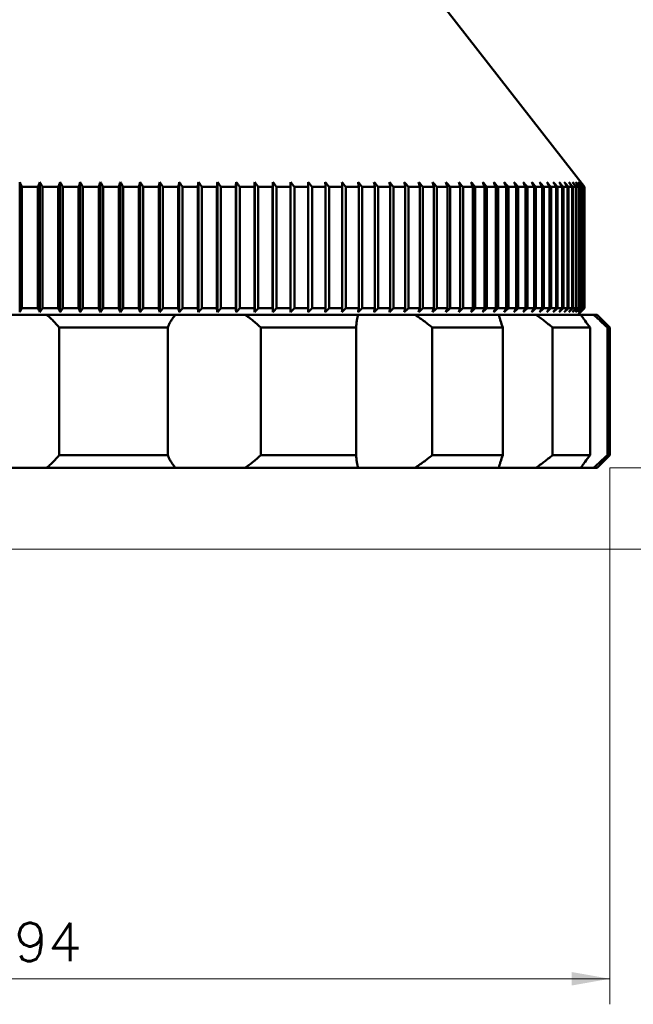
# Model space of a CAD drawing. Header units: millimetres. Extents: x 87 to 1148, y 108 to 697.
# Tile 19 of 24: x 1027 to 1075, y 118 to 195. Entities that reach past the tile are written whole.
import ezdxf

# ---------------------------------------------------------------- set-up
doc = ezdxf.new("R2010")
doc.units = ezdxf.units.MM
doc.layers.add('1', color=7, linetype='Continuous', true_color=0xffffff)
doc.styles.add('ideas_simplex', font='simplex.shx')
doc.dimstyles.get("Standard").update_dxf_attribs({"dimtxt": 0.18, "dimasz": 0.18, "dimexe": 0.18, "dimexo": 0.0625, "dimgap": 0.09, "dimtad": 0, "dimtih": 1, "dimtoh": 1, "dimdec": 4, "dimzin": 0, "dimdsep": 46, "dimtxsty": 'Standard', "dimcen": 0.09, "dimadec": 0, "dimazin": 0, "dimtfac": 1, "dimtdec": 4, "dimtofl": 0, "dimtmove": 0, "dimatfit": 3, "dimfxl": 1, "dimtolj": 1, "dimtzin": 0, "dimarcsym": 0})

# ---------------------------------------------------------------- blocks, each defined once
blk = doc.blocks.new('_U1-2')
at = {"layer": '1', "color": 152, "lineweight": 13}
for p, q in [((979.140117, 159.6348), (979.140117, 117.6348)), ((1073.140117, 159.6348), (1073.140117, 117.6348))]:
    blk.add_line(p, q, dxfattribs=at)
at = {"layer": '1', "color": 27, "lineweight": 13}
blk.add_line((1073.140117, 119.6348), (979.140117, 119.6348), dxfattribs=at)
at = {"layer": '1', "color": 27, "lineweight": 18}
for points in [[(979.140117, 119.6348), (982.140115, 120.163781), (982.140119, 119.105819)], [(1073.140117, 119.6348), (1070.140119, 119.105819), (1070.140115, 120.163781)]]:
    blk.add_solid(points, dxfattribs=at)
at = {"layer": '1', "color": 87, "linetype": 'Continuous', "lineweight": 13, "char_height": 3, "attachment_point": 7, "line_spacing_factor": 1.204819, "style": 'ideas_simplex'}
for s, insert in [('\\W2.4706;%%c', (1020.479117, 121.0198)), ('\\W1.0362;94', (1026.479117, 121.0198))]:
    blk.add_mtext(s, dxfattribs=dict(at, insert=insert))

msp = doc.modelspace()

# ---------------------------------------------------------------- linework, layer by layer
at = {"layer": '1', "color": 4, "linetype": 'Continuous', "lineweight": 50}
for p, q in [((1071.14, 181.635), (1057.14, 199.635)), ((1026.932, 171.835), (1026.932, 182.021)), ((1028.517, 171.835), (1028.517, 182.021)), ((1030.1, 171.835), (1030.1, 182.021)), ((1031.678, 171.835), (1031.678, 182.021)), ((1033.249, 171.835), (1033.249, 182.021)), ((1034.811, 171.835), (1034.811, 182.021)), ((1036.362, 171.835), (1036.362, 182.021)), ((1037.9, 171.835), (1037.9, 182.021)), ((1039.423, 171.835), (1039.423, 182.021)), ((1040.929, 171.835), (1040.929, 182.021)), ((1042.417, 171.835), (1042.417, 182.021)), ((1043.884, 171.835), (1043.884, 182.021)), ((1045.329, 171.835), (1045.329, 182.021)), ((1046.75, 171.835), (1046.75, 182.021)), ((1048.145, 171.835), (1048.145, 182.021)), ((1027.11, 181.635), (1027.11, 172.135)), ((1028.361, 181.635), (1027.11, 181.635)), ((1028.361, 172.135), (1028.361, 181.635)), ((1028.706, 181.635), (1028.706, 172.135)), ((1029.954, 181.635), (1028.706, 181.635)), ((1029.954, 172.135), (1029.954, 181.635)), ((1030.299, 181.635), (1030.299, 172.135)), ((1031.543, 181.635), (1030.299, 181.635)), ((1031.543, 172.135), (1031.543, 181.635)), ((1031.887, 181.635), (1031.887, 172.135)), ((1033.126, 181.635), (1031.887, 181.635)), ((1033.126, 172.135), (1033.126, 181.635)), ((1033.467, 181.635), (1033.467, 172.135)), ((1034.699, 181.635), (1033.467, 181.635)), ((1034.699, 172.135), (1034.699, 181.635)), ((1035.039, 181.635), (1035.039, 172.135)), ((1036.262, 181.635), (1035.039, 181.635)), ((1036.262, 172.135), (1036.262, 181.635)), ((1036.599, 181.635), (1036.599, 172.135)), ((1037.812, 181.635), (1036.599, 181.635)), ((1037.812, 172.135), (1037.812, 181.635)), ((1038.145, 181.635), (1038.145, 172.135)), ((1039.347, 181.635), (1038.145, 181.635)), ((1039.347, 172.135), (1039.347, 181.635)), ((1039.677, 181.635), (1039.677, 172.135)), ((1040.865, 181.635), (1039.677, 181.635)), ((1040.865, 172.135), (1040.865, 181.635)), ((1042.365, 181.635), (1041.192, 181.635)), ((1041.192, 181.635), (1041.192, 172.135)), ((1042.365, 172.135), (1042.365, 181.635)), ((1042.687, 181.635), (1042.687, 172.135)), ((1043.845, 181.635), (1042.687, 181.635)), ((1043.845, 172.135), (1043.845, 181.635)), ((1044.162, 181.635), (1044.162, 172.135)), ((1045.302, 181.635), (1044.162, 181.635)), ((1045.302, 172.135), (1045.302, 181.635)), ((1045.614, 181.635), (1045.614, 172.135)), ((1046.735, 181.635), (1045.614, 181.635)), ((1046.735, 172.135), (1046.735, 181.635)), ((1047.042, 181.635), (1047.042, 172.135)), ((1048.142, 181.635), (1047.042, 181.635)), ((1048.142, 172.135), (1048.142, 181.635)), ((1048.443, 181.635), (1048.443, 172.135)), ((1049.521, 181.635), (1048.443, 181.635)), ((1049.521, 172.135), (1049.521, 181.635)), ((1049.816, 181.635), (1049.816, 172.135)), ((1050.871, 181.635), (1049.816, 181.635)), ((1050.871, 172.135), (1050.871, 181.635)), ((1051.16, 181.635), (1051.16, 172.135)), ((1052.19, 181.635), (1051.16, 181.635)), ((1052.19, 172.135), (1052.19, 181.635)), ((1052.471, 181.635), (1052.471, 172.135)), ((1053.476, 181.635), (1052.471, 181.635)), ((1053.476, 172.135), (1053.476, 181.635)), ((1053.75, 181.635), (1053.75, 172.135)), ((1054.728, 181.635), (1053.75, 181.635)), ((1054.728, 172.135), (1054.728, 181.635)), ((1054.994, 181.635), (1054.994, 172.135)), ((1055.943, 181.635), (1054.994, 181.635)), ((1055.943, 172.135), (1055.943, 181.635)), ((1056.201, 181.635), (1056.201, 172.135)), ((1057.121, 181.635), (1056.201, 181.635)), ((1057.121, 172.135), (1057.121, 181.635)), ((1058.26, 181.635), (1057.371, 181.635)), ((1057.371, 181.635), (1057.371, 172.135)), ((1058.26, 172.135), (1058.26, 181.635)), ((1059.358, 181.635), (1058.501, 181.635)), ((1058.501, 181.635), (1058.501, 172.135)), ((1059.358, 172.135), (1059.358, 181.635)), ((1060.415, 181.635), (1059.591, 181.635)), ((1059.591, 181.635), (1059.591, 172.135)), ((1060.415, 172.135), (1060.415, 181.635)), ((1061.428, 181.635), (1060.638, 181.635)), ((1060.638, 181.635), (1060.638, 172.135)), ((1061.428, 172.135), (1061.428, 181.635)), ((1062.397, 181.635), (1061.642, 181.635)), ((1061.642, 181.635), (1061.642, 172.135)), ((1062.397, 172.135), (1062.397, 181.635)), ((1063.32, 181.635), (1062.601, 181.635)), ((1062.601, 181.635), (1062.601, 172.135)), ((1063.32, 172.135), (1063.32, 181.635)), ((1063.514, 181.635), (1063.514, 172.135)), ((1064.196, 181.635), (1063.514, 181.635)), ((1064.196, 172.135), (1064.196, 181.635)), ((1064.38, 181.635), (1064.38, 172.135)), ((1065.025, 181.635), (1064.38, 181.635)), ((1065.025, 172.135), (1065.025, 181.635)), ((1065.198, 181.635), (1065.198, 172.135)), ((1065.804, 181.635), (1065.198, 181.635)), ((1065.804, 172.135), (1065.804, 181.635)), ((1065.966, 181.635), (1065.966, 172.135)), ((1066.534, 181.635), (1065.966, 181.635)), ((1066.534, 172.135), (1066.534, 181.635)), ((1066.685, 181.635), (1066.685, 172.135)), ((1067.212, 181.635), (1066.685, 181.635)), ((1067.212, 172.135), (1067.212, 181.635)), ((1067.352, 181.635), (1067.352, 172.135)), ((1067.839, 181.635), (1067.352, 181.635)), ((1067.839, 172.135), (1067.839, 181.635)), ((1067.968, 181.635), (1067.968, 172.135)), ((1068.413, 181.635), (1067.968, 181.635)), ((1068.413, 172.135), (1068.413, 181.635)), ((1068.53, 181.635), (1068.53, 172.135)), ((1068.934, 181.635), (1068.53, 181.635)), ((1068.934, 172.135), (1068.934, 181.635)), ((1069.04, 181.635), (1069.04, 172.135)), ((1069.401, 181.635), (1069.04, 181.635)), ((1069.401, 172.135), (1069.401, 181.635)), ((1069.495, 181.635), (1069.495, 172.135)), ((1069.813, 181.635), (1069.495, 181.635)), ((1069.813, 172.135), (1069.813, 181.635)), ((1069.895, 181.635), (1069.895, 172.135)), ((1070.171, 181.635), (1069.895, 181.635)), ((1070.171, 172.135), (1070.171, 181.635)), ((1070.241, 181.635), (1070.241, 172.135)), ((1070.473, 181.635), (1070.241, 181.635)), ((1070.473, 172.135), (1070.473, 181.635)), ((1070.531, 181.635), (1070.531, 172.135)), ((1070.719, 181.635), (1070.531, 181.635)), ((1070.719, 172.135), (1070.719, 181.635)), ((1070.765, 181.635), (1070.765, 172.135)), ((1070.909, 181.635), (1070.765, 181.635)), ((1070.909, 172.135), (1070.909, 181.635)), ((1070.943, 181.635), (1070.943, 172.135)), ((1071.042, 181.635), (1070.943, 181.635)), ((1071.042, 172.135), (1071.042, 181.635)), ((1071.064, 181.635), (1071.064, 172.135)), ((1071.119, 181.635), (1071.064, 181.635)), ((1071.119, 172.135), (1071.119, 181.635)), ((1071.128, 181.635), (1071.128, 172.135)), ((1071.14, 181.635), (1071.128, 181.635)), ((1071.14, 172.135), (1071.14, 181.635)), ((1027.11, 172.135), (1028.361, 172.135)), ((1028.706, 172.135), (1029.954, 172.135)), ((1030.299, 172.135), (1031.543, 172.135)), ((1031.887, 172.135), (1033.126, 172.135)), ((1033.467, 172.135), (1034.699, 172.135)), ((1035.039, 172.135), (1036.262, 172.135)), ((1036.599, 172.135), (1037.812, 172.135)), ((1038.145, 172.135), (1039.347, 172.135)), ((1039.677, 172.135), (1040.865, 172.135)), ((1041.192, 172.135), (1042.365, 172.135)), ((1042.687, 172.135), (1043.845, 172.135)), ((1044.162, 172.135), (1045.302, 172.135)), ((1045.614, 172.135), (1046.735, 172.135)), ((1047.042, 172.135), (1048.142, 172.135)), ((1048.443, 172.135), (1049.521, 172.135)), ((1049.816, 172.135), (1050.871, 172.135)), ((1051.16, 172.135), (1052.19, 172.135)), ((1052.471, 172.135), (1053.476, 172.135)), ((1053.75, 172.135), (1054.728, 172.135)), ((1054.994, 172.135), (1055.943, 172.135)), ((1056.201, 172.135), (1057.121, 172.135)), ((1057.371, 172.135), (1058.26, 172.135)), ((1058.501, 172.135), (1059.358, 172.135)), ((1059.591, 172.135), (1060.415, 172.135)), ((1060.638, 172.135), (1061.428, 172.135)), ((1061.642, 172.135), (1062.397, 172.135)), ((1062.601, 172.135), (1063.32, 172.135)), ((1063.514, 172.135), (1064.196, 172.135)), ((1064.38, 172.135), (1065.025, 172.135)), ((1065.198, 172.135), (1065.804, 172.135)), ((1065.966, 172.135), (1066.534, 172.135)), ((1066.685, 172.135), (1067.212, 172.135)), ((1067.352, 172.135), (1067.839, 172.135)), ((1067.968, 172.135), (1068.413, 172.135)), ((1068.53, 172.135), (1068.934, 172.135)), ((1069.04, 172.135), (1069.401, 172.135)), ((1069.495, 172.135), (1069.813, 172.135)), ((1069.895, 172.135), (1070.171, 172.135)), ((1070.241, 172.135), (1070.473, 172.135)), ((1070.531, 172.135), (1070.719, 172.135)), ((1070.64, 171.635), (1071.14, 172.135)), ((1070.765, 172.135), (1070.909, 172.135)), ((1070.943, 172.135), (1071.042, 172.135)), ((1071.064, 172.135), (1071.119, 172.135)), ((1071.128, 172.135), (1071.14, 172.135)), ((1023.264, 171.635), (1029.016, 171.635)), ((1029.016, 171.635), (1039.14, 171.635)), ((1039.14, 171.635), (1044.545, 171.635)), ((1044.545, 171.635), (1053.447, 171.635)), ((1053.447, 171.635), (1057.854, 171.635)), ((1057.854, 171.635), (1064.461, 171.635)), ((1064.461, 171.635), (1067.337, 171.635)), ((1067.337, 171.635), (1070.853, 171.635)), ((1070.812, 171.635), (1071.852, 171.635)), ((1072.14, 171.635), (1071.852, 171.635)), ((1073.14, 170.635), (1072.14, 171.635)), ((1030.015, 170.635), (1030.015, 160.635)), ((1038.519, 170.635), (1030.015, 170.635)), ((1038.519, 160.635), (1038.519, 170.635)), ((1045.802, 170.635), (1045.802, 160.635)), ((1053.28, 170.635), (1045.802, 170.635)), ((1053.28, 160.635), (1053.28, 170.635)), ((1059.217, 170.635), (1059.217, 160.635)), ((1064.767, 170.635), (1059.217, 170.635)), ((1064.767, 160.635), (1064.767, 170.635)), ((1071.596, 170.635), (1068.642, 170.635)), ((1068.642, 170.635), (1068.642, 160.635)), ((1071.596, 160.635), (1071.596, 170.635)), ((1073.14, 170.635), (1072.941, 170.635)), ((1072.941, 170.635), (1072.941, 160.635)), ((1073.14, 160.635), (1073.14, 170.635)), ((1030.015, 160.635), (1038.519, 160.635)), ((1045.802, 160.635), (1053.28, 160.635)), ((1059.217, 160.635), (1064.767, 160.635)), ((1068.642, 160.635), (1071.596, 160.635)), ((1072.14, 159.635), (1073.14, 160.635)), ((1072.941, 160.635), (1073.14, 160.635)), ((1023.264, 159.635), (1029.016, 159.635)), ((1039.14, 159.635), (1029.016, 159.635)), ((1039.14, 159.635), (1044.545, 159.635)), ((1053.447, 159.635), (1044.545, 159.635)), ((1053.447, 159.635), (1057.854, 159.635)), ((1064.461, 159.635), (1057.854, 159.635)), ((1064.461, 159.635), (1067.337, 159.635)), ((1070.853, 159.635), (1067.337, 159.635)), ((1070.812, 159.635), (1071.852, 159.635)), ((1072.14, 159.635), (1071.852, 159.635))]:
    msp.add_line(p, q, dxfattribs=at)
at = {"layer": '1', "color": 152, "linetype": 'Continuous', "lineweight": 13}
msp.add_line((1073.14, 159.635), (1138.466, 159.635), dxfattribs=at)
at = {"layer": '1', "color": 251, "linetype": 'Continuous', "lineweight": 18}
msp.add_line((611.49, 153.285), (1092.816, 153.285), dxfattribs=at)
at = {"layer": '1', "color": 4, "linetype": 'Continuous', "lineweight": 50}
for centre, major_axis, ratio, start_param, end_param in [((846.284, -132.782), (0, 471.103), 0.515427, 5.443109, 5.444208), ((1187.601, -133.295), (0, -471.931), 0.453057, 3.980684, 3.981782), ((837.324, -132.782), (0, 471.103), 0.545517, 5.443109, 5.444208), ((1177.973, -133.295), (0, -471.931), 0.421131, 3.980684, 3.981782), ((828.602, -132.782), (0, 471.103), 0.57492, 5.443109, 5.444209), ((1168.154, -133.295), (0, -471.931), 0.388674, 3.980684, 3.981782), ((820.128, -132.782), (0, 471.103), 0.603598, 5.443109, 5.444208), ((1158.156, -133.295), (0, -471.931), 0.355727, 3.980684, 3.981782), ((811.914, -132.782), (0, 471.103), 0.631515, 5.443109, 5.444208), ((1147.992, -133.295), (0, -471.931), 0.322332, 3.980684, 3.981782), ((803.971, -132.782), (0, 471.103), 0.658637, 5.443109, 5.444208), ((1137.674, -133.295), (0, -471.931), 0.288531, 3.980684, 3.981782), ((796.307, -132.782), (0, 471.103), 0.684929, 5.443109, 5.444208), ((1127.216, -133.295), (0, -471.931), 0.254366, 3.980684, 3.981782), ((788.932, -132.782), (0, 471.103), 0.710357, 5.443109, 5.444208), ((1116.63, -133.295), (0, -471.931), 0.21988, 3.980684, 3.981782), ((781.857, -132.782), (0, 471.103), 0.734891, 5.443109, 5.444208), ((1105.93, -133.295), (0, -471.931), 0.185118, 3.980684, 3.981782), ((775.09, -132.782), (0, 471.103), 0.758498, 5.443109, 5.444208), ((1095.13, -133.295), (0, -471.931), 0.150122, 3.980684, 3.981782), ((768.638, -132.782), (0, 471.103), 0.78115, 5.443109, 5.444208), ((1084.243, -133.295), (0, -471.931), 0.114937, 3.980684, 3.981782), ((762.512, -132.782), (0, 471.103), 0.802817, 5.443109, 5.444208), ((1073.282, -133.295), (0, -471.931), 0.079607, 3.980684, 3.981782), ((756.717, -132.782), (0, 471.103), 0.823473, 5.443109, 5.444208), ((1062.262, -133.295), (0, -471.931), 0.044177, 3.980684, 3.981782), ((751.262, -132.782), (0, 471.103), 0.843091, 5.443109, 5.444208), ((1051.197, -133.295), (0, -471.931), 0.008692, 3.980684, 3.981782), ((746.154, -132.782), (0, 471.103), 0.861647, 5.443109, 5.444208), ((1040.1, -133.295), (0, -471.931), 0.026805, 2.301404, 2.302502), ((741.398, -132.782), (0, 471.103), 0.879117, 5.443109, 5.444208), ((1028.985, -133.295), (0, -471.931), 0.062268, 2.301404, 2.302502), ((737.001, -132.782), (0, 471.103), 0.895479, 5.443109, 5.444208), ((1017.867, -133.295), (0, -471.931), 0.097652, 2.301404, 2.302502), ((732.968, -132.782), (0, 471.103), 0.910712, 5.443109, 5.444208), ((1006.76, -133.295), (0, -471.931), 0.132914, 2.301404, 2.302502), ((729.305, -132.782), (0, 471.103), 0.924799, 5.443109, 5.444208), ((726.016, -132.782), (0, 471.103), 0.937719, 5.443109, 5.444208), ((995.676, -133.295), (0, -471.931), 0.168008, 2.301404, 2.302502), ((984.631, -133.295), (0, -471.931), 0.20289, 2.301404, 2.302502), ((723.105, -132.782), (0, 471.103), 0.949458, 5.443109, 5.444208), ((973.639, -133.295), (0, -471.931), 0.237516, 2.301404, 2.302502), ((720.576, -132.782), (0, 471.103), 0.960001, 5.443109, 5.444208), ((962.712, -133.295), (0, -471.931), 0.271844, 2.301404, 2.302502), ((718.432, -132.782), (0, 471.103), 0.969334, 5.443109, 5.444208), ((951.866, -133.295), (0, -471.931), 0.305828, 2.301404, 2.302502), ((716.676, -132.782), (0, 471.103), 0.977445, 5.443109, 5.444208), ((941.113, -133.295), (0, -471.931), 0.339428, 2.301404, 2.302502), ((715.309, -132.782), (0, 471.103), 0.984325, 5.443109, 5.444208), ((930.467, -133.295), (0, -471.931), 0.372599, 2.301404, 2.302502), ((714.335, -132.782), (0, 471.103), 0.989965, 5.443109, 5.444208), ((713.753, -132.782), (0, 471.103), 0.994356, 5.443109, 5.444208), ((919.942, -133.295), (0, -471.931), 0.405301, 2.301404, 2.302502), ((909.55, -133.295), (0, -471.931), 0.437492, 2.301404, 2.302502), ((713.565, -132.782), (0, 471.103), 0.997495, 5.443109, 5.444208), ((899.306, -133.295), (0, -471.931), 0.469133, 2.301404, 2.302502), ((713.771, -132.782), (0, 471.103), 0.999377, 5.443109, 5.444208), ((889.221, -133.295), (0, -471.931), 0.500181, 2.301404, 2.302502), ((714.37, -132.782), (0, -471.103), 1, 2.301516, 2.302616), ((715.363, -132.782), (0, -471.103), 0.999362, 2.301516, 2.302616), ((879.309, -133.295), (0, -471.931), 0.5306, 2.301404, 2.302502), ((869.582, -133.295), (0, -471.931), 0.56035, 2.301404, 2.302502), ((716.746, -132.782), (0, -471.103), 0.997466, 2.301516, 2.302616), ((860.052, -133.295), (0, -471.931), 0.589394, 2.301404, 2.302502), ((718.52, -132.782), (0, -471.103), 0.994312, 2.301516, 2.302616), ((850.732, -133.295), (0, -471.931), 0.617695, 2.301404, 2.302502), ((720.682, -132.782), (0, -471.103), 0.989905, 2.301516, 2.302616), ((841.632, -133.295), (0, -471.931), 0.645218, 2.301404, 2.302502), ((723.228, -132.782), (0, -471.103), 0.984251, 2.301516, 2.302616), ((832.765, -133.295), (0, -471.931), 0.671927, 2.301404, 2.302502), ((726.156, -132.782), (0, -471.103), 0.977357, 2.301516, 2.302616), ((824.142, -133.295), (0, -471.931), 0.69779, 2.301404, 2.302502), ((729.462, -132.782), (0, -471.103), 0.969231, 2.301516, 2.302616), ((815.773, -133.295), (0, -471.931), 0.722774, 2.301404, 2.302502), ((733.142, -132.782), (0, -471.103), 0.959884, 2.301516, 2.302616), ((807.669, -133.295), (0, -471.931), 0.746847, 2.301404, 2.302502), ((737.191, -132.782), (0, -471.103), 0.949327, 2.301516, 2.302616), ((799.841, -133.295), (0, -471.931), 0.769979, 2.301404, 2.302502), ((741.604, -132.782), (0, -471.103), 0.937574, 2.301516, 2.302616), ((792.298, -133.295), (0, -471.931), 0.792141, 2.301404, 2.302502), ((746.376, -132.782), (0, -471.103), 0.924639, 2.301516, 2.302616), ((785.049, -133.295), (0, -471.931), 0.813304, 2.301404, 2.302502), ((751.5, -132.782), (0, -471.103), 0.910539, 2.301516, 2.302616), ((778.104, -133.295), (0, -471.931), 0.833442, 2.301404, 2.302502), ((756.971, -132.782), (0, -471.103), 0.895292, 2.301516, 2.302616), ((771.472, -133.295), (0, -471.931), 0.852531, 2.301404, 2.302502), ((762.78, -132.782), (0, -471.103), 0.878917, 2.301516, 2.302616), ((885.84, 487.954), (0, 418.167), 0.515427, 3.855262, 3.856357), ((1152.76, 488.452), (0, -418.866), 0.453057, 5.568309, 5.569402), ((879.189, 487.954), (0, 418.167), 0.545517, 3.855262, 3.856357), ((1145.587, 488.452), (0, -418.866), 0.421131, 5.568309, 5.569402), ((872.723, 487.954), (0, 418.167), 0.57492, 3.855262, 3.856357), ((1138.264, 488.452), (0, -418.866), 0.388674, 5.568309, 5.569402), ((866.451, 487.954), (0, 418.167), 0.603598, 3.855262, 3.856357), ((1130.8, 488.452), (0, -418.866), 0.355727, 5.568309, 5.569402), ((860.38, 487.954), (0, 418.167), 0.631515, 3.855262, 3.856357), ((1123.204, 488.452), (0, -418.866), 0.322332, 5.568309, 5.569402), ((854.517, 487.954), (0, 418.167), 0.658637, 3.855262, 3.856357), ((1115.485, 488.452), (0, -418.866), 0.288531, 5.568309, 5.569402), ((848.871, 487.954), (0, 418.167), 0.684929, 3.855262, 3.856357), ((1107.654, 488.452), (0, -418.866), 0.254366, 5.568309, 5.569402), ((843.449, 487.954), (0, 418.167), 0.710357, 3.855262, 3.856357), ((1099.721, 488.452), (0, -418.866), 0.21988, 5.568309, 5.569402), ((838.256, 487.954), (0, 418.167), 0.734891, 3.855262, 3.856357), ((1091.694, 488.452), (0, -418.866), 0.185118, 5.568309, 5.569402), ((833.3, 487.954), (0, 418.167), 0.758498, 3.855262, 3.856357), ((1083.585, 488.452), (0, -418.866), 0.150122, 5.568309, 5.569402), ((828.587, 487.954), (0, 418.167), 0.78115, 3.855262, 3.856357), ((1075.404, 488.452), (0, -418.866), 0.114937, 5.568309, 5.569402), ((824.124, 487.954), (0, 418.167), 0.802817, 3.855262, 3.856357), ((1067.16, 488.452), (0, -418.866), 0.079607, 5.568309, 5.569402), ((819.914, 487.954), (0, 418.167), 0.823473, 3.855262, 3.856357), ((1058.865, 488.452), (0, -418.866), 0.044177, 5.568309, 5.569402), ((815.965, 487.954), (0, 418.167), 0.843091, 3.855262, 3.856357), ((1050.529, 488.452), (0, -418.866), 0.008692, 5.568309, 5.569402), ((812.28, 487.954), (0, 418.167), 0.861647, 3.855262, 3.856357), ((808.865, 487.954), (0, 418.167), 0.879117, 3.855262, 3.856357), ((1042.161, 488.452), (0, -418.866), 0.026805, 0.713783, 0.714876), ((805.724, 487.954), (0, 418.167), 0.895479, 3.855262, 3.856357), ((1033.774, 488.452), (0, -418.866), 0.062268, 0.713783, 0.714876), ((802.861, 487.954), (0, 418.167), 0.910712, 3.855262, 3.856357), ((1025.377, 488.452), (0, -418.866), 0.097652, 0.713783, 0.714876), ((800.279, 487.954), (0, 418.167), 0.924799, 3.855262, 3.856357), ((1016.981, 488.452), (0, -418.866), 0.132914, 0.713783, 0.714876), ((797.981, 487.954), (0, 418.167), 0.937719, 3.855262, 3.856357), ((1008.597, 488.452), (0, -418.866), 0.168008, 0.713783, 0.714876), ((795.971, 487.954), (0, 418.167), 0.949458, 3.855262, 3.856357), ((1000.234, 488.452), (0, -418.866), 0.20289, 0.713783, 0.714876), ((794.251, 487.954), (0, 418.167), 0.960001, 3.855262, 3.856357), ((991.904, 488.452), (0, -418.866), 0.237516, 0.713783, 0.714876), ((792.823, 487.954), (0, 418.167), 0.969334, 3.855262, 3.856357), ((983.618, 488.452), (0, -418.866), 0.271844, 0.713783, 0.714876), ((791.689, 487.954), (0, 418.167), 0.977445, 3.855262, 3.856357), ((975.385, 488.452), (0, -418.866), 0.305828, 0.713783, 0.714876), ((790.851, 487.954), (0, 418.167), 0.984325, 3.855262, 3.856357), ((967.216, 488.452), (0, -418.866), 0.339428, 0.713783, 0.714876), ((790.309, 487.954), (0, 418.167), 0.989965, 3.855262, 3.856357), ((959.121, 488.452), (0, -418.866), 0.372599, 0.713783, 0.714876), ((790.065, 487.954), (0, 418.167), 0.994356, 3.855262, 3.856357), ((951.111, 488.452), (0, -418.866), 0.405301, 0.713783, 0.714876), ((790.117, 487.954), (0, 418.167), 0.997495, 3.855262, 3.856357), ((943.195, 488.452), (0, -418.866), 0.437492, 0.713783, 0.714876), ((790.468, 487.954), (0, 418.167), 0.999377, 3.855262, 3.856357), ((935.383, 488.452), (0, -418.866), 0.469133, 0.713783, 0.714876), ((791.115, 487.954), (0, -418.167), 1, 0.713669, 0.714765), ((927.687, 488.452), (0, -418.866), 0.500181, 0.713783, 0.714876), ((792.058, 487.954), (0, -418.167), 0.999362, 0.713669, 0.714765), ((920.114, 488.452), (0, -418.866), 0.5306, 0.713783, 0.714876), ((793.296, 487.954), (0, -418.167), 0.997466, 0.713669, 0.714765), ((912.674, 488.452), (0, -418.866), 0.56035, 0.713783, 0.714876), ((794.828, 487.954), (0, -418.167), 0.994312, 0.713669, 0.714765), ((905.378, 488.452), (0, -418.866), 0.589394, 0.713783, 0.714876), ((796.651, 487.954), (0, -418.167), 0.989905, 0.713669, 0.714765), ((898.234, 488.452), (0, -418.866), 0.617695, 0.713783, 0.714876), ((798.764, 487.954), (0, -418.167), 0.984251, 0.713669, 0.714765), ((891.251, 488.452), (0, -418.866), 0.645218, 0.713783, 0.714876), ((801.163, 487.954), (0, -418.167), 0.977357, 0.713669, 0.714765), ((884.438, 488.452), (0, -418.866), 0.671927, 0.713783, 0.714876), ((803.845, 487.954), (0, -418.167), 0.969231, 0.713669, 0.714765), ((877.804, 488.452), (0, -418.866), 0.69779, 0.713783, 0.714876), ((806.808, 487.954), (0, -418.167), 0.959884, 0.713669, 0.714765), ((871.356, 488.452), (0, -418.866), 0.722774, 0.713783, 0.714876), ((810.047, 487.954), (0, -418.167), 0.949327, 0.713669, 0.714765), ((865.104, 488.452), (0, -418.866), 0.746847, 0.713783, 0.714876), ((813.558, 487.954), (0, -418.167), 0.937574, 0.713669, 0.714765), ((859.054, 488.452), (0, -418.866), 0.769979, 0.713783, 0.714876), ((817.337, 487.954), (0, -418.167), 0.924639, 0.713669, 0.714765), ((853.216, 488.452), (0, -418.866), 0.792141, 0.713783, 0.714876), ((821.379, 487.954), (0, -418.167), 0.910539, 0.713669, 0.714765), ((847.594, 488.452), (0, -418.866), 0.813304, 0.713783, 0.714876), ((825.679, 487.954), (0, -418.167), 0.895292, 0.713669, 0.714765), ((842.198, 488.452), (0, -418.866), 0.833442, 0.713783, 0.714876), ((830.232, 487.954), (0, -418.167), 0.878917, 0.713669, 0.714765), ((837.034, 488.452), (0, -418.866), 0.852531, 0.713783, 0.714876)]:
    msp.add_ellipse(centre, major_axis=major_axis, ratio=ratio, start_param=start_param, end_param=end_param, dxfattribs=at)
for points, knots in [([(1029.016, 171.635), (1029.115, 171.559), (1029.209, 171.482), (1029.39, 171.322), (1029.476, 171.241), (1029.725, 170.99), (1029.876, 170.816), (1030.015, 170.635)], [0, 0, 0, 0, 0.25, 0.25, 0.5, 0.5, 1, 1, 1, 1]), ([(1038.519, 170.635), (1038.555, 170.724), (1038.594, 170.813), (1038.659, 170.943), (1038.693, 171.008), (1038.73, 171.072), (1038.755, 171.115), (1038.768, 171.136), (1038.832, 171.241), (1038.888, 171.323), (1039.007, 171.483), (1039.071, 171.56), (1039.14, 171.635)], [0, 0, 0, 0, 0.25, 0.25, 0.375, 0.4375, 0.4375, 0.5, 0.5, 0.75, 0.75, 1, 1, 1, 1]), ([(1044.545, 171.635), (1044.661, 171.559), (1044.775, 171.482), (1044.995, 171.322), (1045.102, 171.241), (1045.415, 170.99), (1045.613, 170.816), (1045.802, 170.635)], [0, 0, 0, 0, 0.25, 0.25, 0.5, 0.5, 1, 1, 1, 1]), ([(1053.28, 170.635), (1053.277, 170.815), (1053.288, 170.989), (1053.329, 171.24), (1053.346, 171.322), (1053.39, 171.481), (1053.416, 171.559), (1053.447, 171.635)], [0, 0, 0, 0, 0.5, 0.5, 0.75, 0.75, 1, 1, 1, 1]), ([(1057.854, 171.635), (1057.974, 171.559), (1058.092, 171.482), (1058.325, 171.322), (1058.44, 171.241), (1058.781, 170.99), (1059.001, 170.816), (1059.217, 170.635)], [0, 0, 0, 0, 0.25, 0.25, 0.5, 0.5, 1, 1, 1, 1]), ([(1064.767, 170.635), (1064.689, 170.816), (1064.624, 170.99), (1064.547, 171.241), (1064.524, 171.322), (1064.487, 171.482), (1064.472, 171.559), (1064.461, 171.635)], [0, 0, 0, 0, 0.5, 0.5, 0.75, 0.75, 1, 1, 1, 1]), ([(1067.337, 171.635), (1067.447, 171.559), (1067.556, 171.482), (1067.774, 171.322), (1067.883, 171.241), (1068.209, 170.99), (1068.426, 170.816), (1068.642, 170.635)], [0, 0, 0, 0, 0.25, 0.25, 0.5, 0.5, 1, 1, 1, 1]), ([(1071.596, 170.635), (1071.452, 170.816), (1071.318, 170.99), (1071.132, 171.241), (1071.072, 171.322), (1070.959, 171.482), (1070.904, 171.559), (1070.853, 171.635)], [0, 0, 0, 0, 0.5, 0.5, 0.75, 0.75, 1, 1, 1, 1]), ([(1071.852, 171.635), (1071.938, 171.559), (1072.024, 171.482), (1072.201, 171.322), (1072.291, 171.241), (1072.563, 170.99), (1072.75, 170.816), (1072.941, 170.635)], [0, 0, 0, 0, 0.25, 0.25, 0.5, 0.5, 1, 1, 1, 1]), ([(1030.015, 160.635), (1029.876, 160.454), (1029.725, 160.28), (1029.476, 160.029), (1029.39, 159.947), (1029.209, 159.788), (1029.115, 159.71), (1029.016, 159.635)], [0, 0, 0, 0, 0.5, 0.5, 0.75, 0.75, 1, 1, 1, 1]), ([(1039.14, 159.635), (1039.071, 159.709), (1039.007, 159.787), (1038.888, 159.946), (1038.832, 160.028), (1038.754, 160.155), (1038.73, 160.197), (1038.682, 160.283), (1038.659, 160.326), (1038.594, 160.457), (1038.555, 160.545), (1038.519, 160.635)], [0, 0, 0, 0, 0.25, 0.25, 0.5, 0.5, 0.625, 0.625, 0.75, 0.75, 1, 1, 1, 1]), ([(1045.802, 160.635), (1045.613, 160.454), (1045.415, 160.28), (1045.102, 160.029), (1044.995, 159.947), (1044.775, 159.788), (1044.661, 159.71), (1044.545, 159.635)], [0, 0, 0, 0, 0.5, 0.5, 0.75, 0.75, 1, 1, 1, 1]), ([(1053.447, 159.635), (1053.417, 159.71), (1053.39, 159.787), (1053.346, 159.948), (1053.329, 160.03), (1053.288, 160.281), (1053.277, 160.455), (1053.28, 160.635)], [0, 0, 0, 0, 0.25, 0.25, 0.5, 0.5, 1, 1, 1, 1]), ([(1059.217, 160.635), (1059.001, 160.454), (1058.781, 160.28), (1058.44, 160.029), (1058.325, 159.947), (1058.092, 159.788), (1057.974, 159.71), (1057.854, 159.635)], [0, 0, 0, 0, 0.5, 0.5, 0.75, 0.75, 1, 1, 1, 1]), ([(1064.461, 159.635), (1064.472, 159.71), (1064.487, 159.788), (1064.524, 159.947), (1064.547, 160.029), (1064.624, 160.28), (1064.689, 160.454), (1064.767, 160.635)], [0, 0, 0, 0, 0.25, 0.25, 0.5, 0.5, 1, 1, 1, 1]), ([(1068.642, 160.635), (1068.426, 160.454), (1068.209, 160.28), (1067.883, 160.029), (1067.774, 159.947), (1067.556, 159.788), (1067.447, 159.71), (1067.337, 159.635)], [0, 0, 0, 0, 0.5, 0.5, 0.75, 0.75, 1, 1, 1, 1]), ([(1070.853, 159.635), (1070.904, 159.71), (1070.959, 159.788), (1071.072, 159.947), (1071.132, 160.029), (1071.318, 160.28), (1071.452, 160.454), (1071.596, 160.635)], [0, 0, 0, 0, 0.25, 0.25, 0.5, 0.5, 1, 1, 1, 1]), ([(1072.941, 160.635), (1072.75, 160.454), (1072.563, 160.28), (1072.291, 160.029), (1072.201, 159.947), (1072.024, 159.788), (1071.938, 159.71), (1071.852, 159.635)], [0, 0, 0, 0, 0.5, 0.5, 0.75, 0.75, 1, 1, 1, 1])]:
    msp.add_open_spline(points, degree=3, knots=knots, dxfattribs=at)

# ---------------------------------------------------------------- dimensions: what is measured, and where the dimension line sits
at = {"layer": '1', "color": 87, "linetype": 'Continuous', "lineweight": 13}
dim = msp.add_linear_dim(base=(979.14, 119.635), p1=(1073.14, 161.987), p2=(979.14, 161.717), angle=180, dimstyle='Standard', override={"dimtxt": 3, "dimasz": 3, "dimexe": 2, "dimexo": 1, "dimgap": 1.5, "dimtad": 1, "dimtih": 0, "dimtoh": 0, "dimdec": 2, "dimlfac": 1, "dimzin": 8, "dimdsep": 44, "dimlunit": 2, "dimpost": '%%c<>', "dimtxsty": 'ideas_simplex', "dimsah": 1, "dimse1": 0, "dimse2": 0, "dimsd1": 0, "dimsd2": 0, "dimclrd": 27, "dimclre": 152, "dimclrt": 87, "dimtol": 0, "dimtm": -0.1, "dimtfac": 0.5, "dimtdec": 2, "dimtofl": 1, "dimtmove": 0, "dimtzin": 8, "dimlwd": 13, "dimlwe": 13}, dxfattribs=at)
dim.commit()
dim.dimension.update_dxf_attribs({"geometry": '_U1-2', "text_midpoint": (1026.14, 119.635), "dimtype": 160})

doc.saveas('drawing.dxf')
